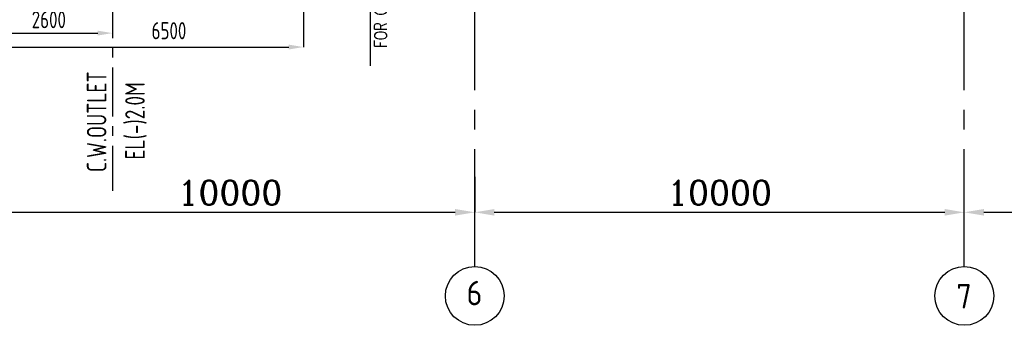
# Model space of a CAD drawing. Extents: x -7650383 to 4934791, y -137560 to 1826789.
# Tile 40 of 256: x 240096 to 260208, y 457341 to 463583. Entities that reach past the tile are written whole.
import ezdxf
from ezdxf.enums import TextEntityAlignment as Align

# ---------------------------------------------------------------- set-up
doc = ezdxf.new("R2010")
doc.units = 0
doc.header["$LTSCALE"] = 800
doc.header["$MEASUREMENT"] = 0
doc.linetypes.add('CENTER', pattern=[2, 1.25, -0.25, 0.25, -0.25])
doc.linetypes.add('CENTER2', pattern=[1.125, 0.75, -0.125, 0.125, -0.125])
doc.layers.get('0').update_dxf_attribs({"linetype": 'CONTINUOUS'})
for name, color, linetype in [('0-7-COL', 2, 'CENTER'), ('GRID', 8, 'CENTER'), ('T', 3, 'CONTINUOUS'), ('TEXT', 3, 'CONTINUOUS')]:
    doc.layers.add(name, color=color, linetype=linetype)
doc.layers.add('DIM', color=4, linetype='CONTINUOUS', lineweight=13)
doc.styles.add('ROMANC', font='romanc')
doc.styles.add('ROMANS', font='ISO9.shx', dxfattribs={"width": 0.8})
doc.styles.add('S1', font='SIMPLEX.SHX', dxfattribs={"height": 200})
doc.styles.add('S3', font='ROMANS1.SHX', dxfattribs={"width": 0.8})
doc.styles.get("Standard").update_dxf_attribs({"font": 'ISO9'})
doc.dimstyles.get("Standard").update_dxf_attribs({"dimtxt": 0.18, "dimasz": 0.18, "dimexe": 0.18, "dimexo": 0.0625, "dimgap": 0.09, "dimtad": 0, "dimtih": 1, "dimtoh": 1, "dimdec": 4, "dimzin": 0, "dimdsep": 46, "dimtxsty": 'Standard', "dimcen": 0.09, "dimadec": 0, "dimazin": 0, "dimtfac": 1, "dimtdec": 4, "dimtofl": 0, "dimtmove": 0, "dimatfit": 3, "dimfxl": 1, "dimtolj": 1, "dimtzin": 0, "dimarcsym": 0})
doc.dimstyles.new('STANDARD$0', dxfattribs={"dimtxt": 250, "dimasz": 200, "dimexe": 0, "dimexo": 0, "dimgap": 100, "dimtad": 1, "dimdec": 0, "dimzin": 0, "dimdsep": 46, "dimtxsty": 'S1', "dimcen": 0, "dimadec": 0, "dimazin": 0, "dimtfac": 1, "dimtdec": 0, "dimtmove": 2, "dimatfit": 3, "dimfxl": 1, "dimtolj": 1, "dimtzin": 0, "dimarcsym": 0})

# ---------------------------------------------------------------- blocks, each defined once
blk = doc.blocks.new('*D374')
at = {"layer": 'DIM', "color": 9, "lineweight": -2, "transparency": 16777216}
for p, q in [((241991, 463765), (241991, 463309)), ((239391, 463251), (239391, 463309)), ((239691, 463309), (241691, 463309))]:
    blk.add_line(p, q, dxfattribs=at)
at = {"layer": 'DIM', "color": 9, "transparency": 16777216}
for points in [[(239691, 463359), (239691, 463259), (239391, 463309)], [(241691, 463359), (241691, 463259), (241991, 463309)]]:
    blk.add_solid(points, dxfattribs=at)
at = {"layer": 'DIM', "transparency": 16777216, "insert": (240691, 463584), "char_height": 350, "attachment_point": 5, "style": 'ROMANS'}
blk.add_mtext('\\A1;2600', dxfattribs=at)
blk = doc.blocks.new('*D383')
at = {"layer": 'DIM', "color": 9, "lineweight": -2, "transparency": 16777216}
for p, q in [((245891, 468142), (245891, 463024)), ((239391, 463130), (239391, 463024)), ((239691, 463024), (245591, 463024))]:
    blk.add_line(p, q, dxfattribs=at)
at = {"layer": 'DIM', "color": 9, "transparency": 16777216}
for points in [[(239691, 463074), (239691, 462974), (239391, 463024)], [(245591, 463074), (245591, 462974), (245891, 463024)]]:
    blk.add_solid(points, dxfattribs=at)
at = {"layer": 'DIM', "transparency": 16777216, "insert": (243145, 463358), "char_height": 350, "attachment_point": 5, "style": 'ROMANS'}
blk.add_mtext('\\A1;6500', dxfattribs=at)
blk = doc.blocks.new('*D207')
at = {"layer": 'DIM', "color": 4, "linetype": 'Continuous', "lineweight": -2, "transparency": 16777216}
blk.add_line((239791, 459649), (248991, 459649), dxfattribs=at)
at = {"layer": 'DIM', "color": 4, "linetype": 'Continuous', "transparency": 16777216}
for points in [[(239791, 459716), (239791, 459582), (239391, 459649)], [(248991, 459716), (248991, 459582), (249391, 459649)]]:
    blk.add_solid(points, dxfattribs=at)
at = {"layer": 'DIM', "linetype": 'Continuous', "transparency": 16777216, "insert": (244391, 460049), "char_height": 500, "attachment_point": 5, "style": 'ROMANC'}
blk.add_mtext('\\A1;10000', dxfattribs=at)
blk = doc.blocks.new('*D208')
at = {"layer": 'DIM', "color": 4, "linetype": 'Continuous', "lineweight": -2, "transparency": 16777216}
blk.add_line((259791, 459649), (268991, 459649), dxfattribs=at)
at = {"layer": 'DIM', "color": 4, "linetype": 'Continuous', "transparency": 16777216}
for points in [[(259791, 459716), (259791, 459582), (259391, 459649)], [(268991, 459716), (268991, 459582), (269391, 459649)]]:
    blk.add_solid(points, dxfattribs=at)
at = {"layer": 'DIM', "linetype": 'Continuous', "transparency": 16777216, "insert": (264391, 460049), "char_height": 500, "attachment_point": 5, "style": 'ROMANC'}
blk.add_mtext('\\A1;10000', dxfattribs=at)
blk = doc.blocks.new('*D258')
at = {"layer": 'DIM', "linetype": 'Continuous', "lineweight": -2, "transparency": 16777216}
blk.add_line((249391, 460373), (249391, 459649), dxfattribs=at)
at = {"layer": 'DIM', "color": 4, "linetype": 'Continuous', "lineweight": -2, "transparency": 16777216}
blk.add_line((249791, 459649), (258991, 459649), dxfattribs=at)
at = {"layer": 'DIM', "color": 4, "linetype": 'Continuous', "transparency": 16777216}
for points in [[(249791, 459716), (249791, 459582), (249391, 459649)], [(258991, 459716), (258991, 459582), (259391, 459649)]]:
    blk.add_solid(points, dxfattribs=at)
at = {"layer": 'DIM', "linetype": 'Continuous', "transparency": 16777216, "insert": (254391, 460049), "char_height": 500, "attachment_point": 5, "style": 'ROMANC'}
blk.add_mtext('\\A1;10000', dxfattribs=at)

msp = doc.modelspace()

# ---------------------------------------------------------------- linework, layer by layer
at = {"color": 2, "linetype": 'CENTER'}
msp.add_line((241991.2, 473808.9), (241991.2, 460089.5), dxfattribs=at)
at = {"layer": '0-7-COL', "color": 6, "linetype": 'Continuous'}
for centre in [(249391.2, 457941.3), (259391.2, 457941.2)]:
    msp.add_circle(centre, 600, dxfattribs=at)
at = {"layer": 'GRID', "linetype": 'CENTER2', "ltscale": 4}
for p, q in [((249391.2, 458541.2), (249391.2, 506092.7)), ((259391.3, 458541.2), (259391.3, 506052.5))]:
    msp.add_line(p, q, dxfattribs=at)

# ---------------------------------------------------------------- texts
at = {"layer": '0-7-COL', "color": 6, "linetype": 'Continuous', "style": 'ROMANS'}
for s, p in [('6', (249385.3, 458000.3)), ('7', (259385.3, 457934.4))]:
    msp.add_text(s, height=500, dxfattribs=at).set_placement(p, align=Align.MIDDLE)
at = {"layer": 'T', "style": 'S3', "width": 0.8}
msp.add_text('FOR OIL ROOM FLOOR DRAIN', height=250, rotation=90, dxfattribs=at).set_placement((247596.2, 464944.2), align=Align.CENTER)
at = {"layer": 'TEXT', "style": 'ROMANS', "width": 0.8}
for s, p in [('C.W.OUTLET', (241667.6, 461498.2)), ('EL(-)2.0M', (242449.5, 461516))]:
    msp.add_text(s, height=400, rotation=90, dxfattribs=at).set_placement(p, align=Align.MIDDLE)

# ---------------------------------------------------------------- dimensions: what is measured, and where the dimension line sits
at = {"layer": 'DIM'}
dim = msp.add_linear_dim(base=(245891.2, 463023.8), p1=(239391.2, 463130.4), p2=(245891.2, 468141.7), angle=180, dimstyle='STANDARD$0', override={"dimtxt": 350, "dimasz": 300, "dimtxsty": 'ROMANS', "dimclrd": 9, "dimclre": 9, "dimclrt": 256, "dimtix": 1, "dimatfit": 0}, dxfattribs=at)
dim.commit()
dim.dimension.update_dxf_attribs({"geometry": '*D383', "text_midpoint": (243145.4, 463358.5), "dimtype": 160})
dim = msp.add_linear_dim(base=(241991.2, 463308.7), p1=(239391.2, 463250.6), p2=(241991.2, 463765.5), dimstyle='STANDARD$0', override={"dimtxt": 350, "dimasz": 300, "dimtxsty": 'ROMANS', "dimclrd": 9, "dimclre": 9, "dimclrt": 256, "dimtix": 1, "dimatfit": 0}, dxfattribs=at)
dim.commit()
dim.dimension.update_dxf_attribs({"geometry": '*D374', "text_midpoint": (240691.2, 463583.7)})
at = {"layer": 'DIM', "linetype": 'Continuous'}
for base, p1, p2, picture, middle in [((249391.2, 459649.1), (239391.2, 459649.1), (249391.2, 459649.1), '*D207', (244391.2, 460049.1)), ((259391.3, 459649.1), (249391.2, 460373.1), (259391.3, 459649.1), '*D258', (254391.3, 460049.1)), ((269391.2, 459649.1), (259391.2, 459649.1), (269391.2, 459649.1), '*D208', (264391.2, 460049.1))]:
    dim = msp.add_linear_dim(base=base, p1=p1, p2=p2, dimstyle='STANDARD$0', override={"dimscale": 100, "dimtxt": 5, "dimasz": 4, "dimgap": 1.5, "dimtxsty": 'ROMANC', "dimclrd": 4, "dimclre": 256, "dimclrt": 256, "dimtix": 1}, dxfattribs=at)
    dim.commit()
    dim.dimension.update_dxf_attribs({"geometry": picture, "text_midpoint": middle})

# ---------------------------------------------------------------- leaders
msp.add_leader([(247782.1, 467995.7), (247252.8, 467243.4), (247252.8, 462641.2)], dimstyle='Standard', override={"dimtxt": 350, "dimasz": 300, "dimexe": 0, "dimexo": 0, "dimgap": 100, "dimtad": 0, "dimtih": 0, "dimtoh": 0, "dimdec": 0, "dimtxsty": 'ROMANS', "dimcen": 0, "dimclrd": 9, "dimclre": 9, "dimclrt": 256, "dimtdec": 0, "dimtix": 1, "dimtofl": 1, "dimatfit": 0})

doc.saveas('drawing.dxf')
